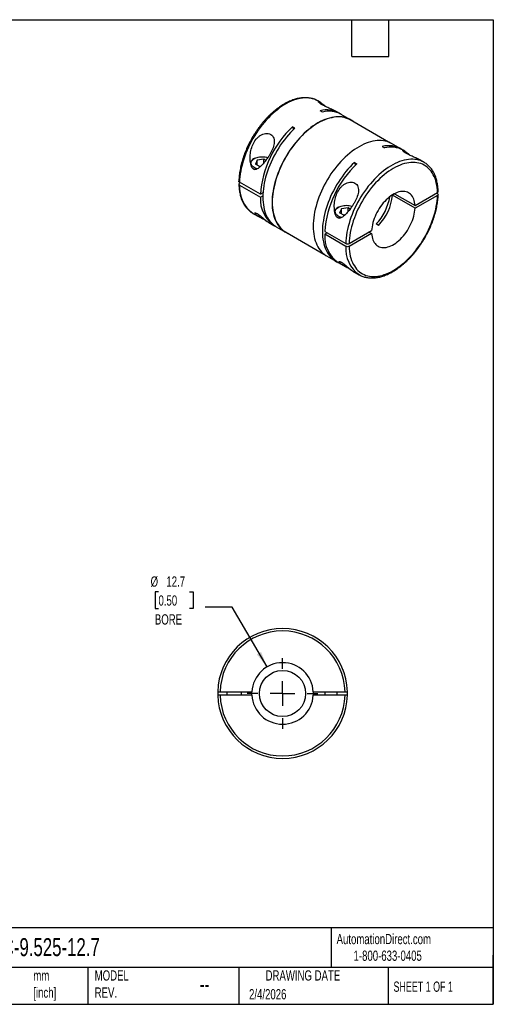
# Model space of a CAD drawing. Header units: millimetres. Extents: x 6 to 273, y 6 to 210.
# Tile 2 of 2: x 175 to 273, y 6 to 210. Entities that reach past the tile are written whole.
import ezdxf

# ---------------------------------------------------------------- set-up
doc = ezdxf.new("R2010")
doc.units = ezdxf.units.MM
doc.linetypes.add('SLD-Center', pattern=[19.05, 15.24, -1.27, 1.27, -1.27])
doc.linetypes.add('SLD-Solid', pattern=[0])
doc.layers.add('CENTER', color=40, linetype='SLD-Center')
doc.layers.add('DIMENSIONS', color=140, linetype='SLD-Solid', lineweight=25)
doc.layers.add('TEXT', color=140, linetype='SLD-Solid', lineweight=25)
doc.styles.add('SLDTEXTSTYLE0', font='TXT', dxfattribs={"width": 0.7})
doc.styles.add('SLDTEXTSTYLE1', font='TXT', dxfattribs={"width": 0.65})
doc.dimstyles.new('SLDDIMSTYLE3', dxfattribs={"dimtxt": 2.158008, "dimasz": 3.302, "dimexe": 0, "dimexo": 0.0625, "dimgap": 0.539502, "dimtad": 0, "dimtih": 1, "dimtoh": 1, "dimdec": 1, "dimrnd": 1e-09, "dimzin": 12, "dimdsep": 46, "dimtxsty": 'SLDTEXTSTYLE0', "dimsah": 1, "dimcen": 0, "dimadec": 0, "dimazin": 3, "dimtfac": 1, "dimtdec": 1, "dimtofl": 0, "dimtmove": 0, "dimatfit": 3, "dimfxl": 0, "dimfrac": 2, "dimtolj": 1, "dimtzin": 12, "dimarcsym": 0})

# ---------------------------------------------------------------- blocks, each defined once
blk = doc.blocks.new('_D_4')
at = {"layer": 'DIMENSIONS'}
for p, q in [((203.91, 91.45), (203.19, 91.45)), ((203.19, 91.45), (203.19, 88.02)), ((210.32, 91.45), (211.05, 91.45)), ((211.05, 91.45), (211.05, 88.02)), ((203.19, 88.02), (203.91, 88.02)), ((211.05, 88.02), (210.32, 88.02)), ((219.1, 88.32), (213.54, 88.32)), ((226.32, 75.98), (219.1, 88.32))]:
    blk.add_line(p, q, dxfattribs=at)
blk.add_solid([(226.32, 75.98), (225.09, 79.09), (224.21, 78.58)], dxfattribs=at)
at = {"layer": 'DIMENSIONS', "char_height": 2.117, "attachment_point": 1, "style": 'SLDTEXTSTYLE0'}
for s, insert in [('%%c', (202.28, 94.66)), ('12.7', (205.54, 94.66)), ('0.50', (203.91, 90.75)), ('BORE', (203.16, 86.84))]:
    blk.add_mtext(s, dxfattribs=dict(at, insert=insert))
blk = doc.blocks.new('SW_CENTERMARKSYMBOL_0')
at = {"layer": 'CENTER', "color": 0}
for p, q in [((0, 5.08), (0, 7.3025)), ((0, 0), (0, 2.54)), ((-5.08, 0), (-7.3025, 0)), ((0, 0), (-2.54, 0)), ((0, 0), (0, -2.54)), ((0, 0), (2.54, 0)), ((5.08, 0), (7.3025, 0)), ((0, -5.08), (0, -7.3025))]:
    blk.add_line(p, q, dxfattribs=at)

msp = doc.modelspace()

# ---------------------------------------------------------------- linework, layer by layer
for p, q in [((237.36, 192.47), (236.82, 192.78)), ((237.79, 190.49), (237.29, 190.77)), ((241.13, 190.29), (240.81, 190.48)), ((243.54, 188.91), (241.63, 190.01)), ((232.07, 187.18), (231.58, 187.47)), ((231.58, 187.47), (231.78, 186.91)), ((251.42, 184.3), (243.51, 188.86)), ((250.09, 183.38), (250.59, 183.1)), ((253.93, 182.91), (252.02, 184.01)), ((223.69, 180.89), (223.55, 180.81)), ((254.75, 182.43), (254.43, 182.62)), ((224.29, 180.54), (223.92, 179.74)), ((224.89, 179.18), (223.92, 179.74)), ((225.69, 180.76), (224.29, 180.54)), ((224.29, 179.52), (224.29, 180.54)), ((225.03, 179.3), (224.76, 179.26)), ((226.1, 180.52), (225.69, 180.76)), ((225.69, 180.01), (225.69, 180.76)), ((244.37, 180.08), (244.87, 179.8)), ((258.74, 180.13), (258.2, 180.44)), ((258.77, 180.11), (258.74, 180.13)), ((224.96, 173.51), (220.65, 176)), ((220.79, 175.92), (220.65, 175.83)), ((220.65, 175.43), (224.96, 172.94)), ((225.48, 173.81), (224.96, 173.51)), ((224.96, 172.94), (225.46, 173.22)), ((252.71, 173.6), (252.21, 173.32)), ((256.88, 170.62), (252.21, 173.32)), ((252.64, 173.64), (256.88, 171.19)), ((256.88, 171.19), (261.51, 173.87)), ((261.51, 173.3), (256.88, 170.62)), ((261.37, 173.79), (261.51, 173.71)), ((241.08, 170.85), (240.94, 170.77)), ((243.08, 170.72), (241.69, 170.5)), ((243.49, 170.48), (243.08, 170.72)), ((243.08, 169.97), (243.08, 170.72)), ((223.39, 169.59), (223.42, 169.57)), ((223.42, 169.57), (224.7, 168.84)), ((241.69, 170.5), (241.31, 169.7)), ((242.29, 169.14), (241.31, 169.7)), ((241.69, 169.48), (241.69, 170.5)), ((242.42, 169.26), (242.15, 169.21)), ((226.68, 167.7), (227.74, 167.08)), ((228.23, 166.8), (230.14, 165.7)), ((249.34, 167.1), (248.84, 167.39)), ((230.16, 165.74), (238.07, 161.17)), ((238.26, 165.83), (242.57, 163.34)), ((238.75, 165.55), (238.26, 165.26)), ((242.57, 162.77), (238.26, 165.26)), ((243.28, 163.34), (247.91, 166.02)), ((247.91, 165.45), (243.28, 162.77)), ((247.42, 165.73), (247.91, 165.45)), ((238.63, 160.8), (240.53, 159.7)), ((241.03, 159.41), (242.09, 158.8)), ((244.07, 157.65), (245.34, 156.92)), ((245.32, 156.94), (245.34, 156.92)), ((217.08, 75.45), (217.03, 75.4)), ((217.03, 75.4), (217.03, 75.34)), ((217.06, 75.4), (217.03, 75.4)), ((242.03, 75.4), (241.98, 75.45)), ((242, 75.4), (242.03, 75.4)), ((242.03, 75.34), (242.03, 75.4)), ((216.64, 70.85), (223.19, 70.85)), ((223.19, 70.15), (216.64, 70.15)), ((218.03, 70.85), (218.03, 70.15)), ((221.03, 70.15), (221.03, 70.85)), ((235.87, 70.85), (242.43, 70.85)), ((242.43, 70.15), (235.87, 70.15)), ((238.23, 70.85), (238.23, 70.15)), ((240.83, 70.15), (240.83, 70.85))]:
    msp.add_line(p, q)
at = {"flags": 128}
for points in [[(236.82, 192.78), (236.82, 192.79), (236.47, 192.97), (236.11, 193.12), (235.73, 193.24), (235.33, 193.33), (234.93, 193.38), (234.51, 193.41), (234.08, 193.41), (233.63, 193.37), (233.18, 193.3), (232.73, 193.2), (232.26, 193.07), (231.79, 192.91), (231.32, 192.72), (230.84, 192.5), (230.36, 192.26), (229.88, 191.98), (229.4, 191.67), (228.93, 191.34), (228.45, 190.98), (227.98, 190.6), (227.52, 190.19), (227.06, 189.76), (226.61, 189.31), (226.17, 188.84), (225.74, 188.35), (225.32, 187.84), (224.91, 187.31), (224.52, 186.76), (224.14, 186.21), (223.77, 185.64), (223.42, 185.05), (223.09, 184.46), (222.78, 183.86), (222.49, 183.25), (222.21, 182.64), (221.96, 182.02), (221.73, 181.4), (221.51, 180.78), (221.32, 180.17), (221.16, 179.55), (221.01, 178.94), (220.89, 178.33), (220.8, 177.73), (220.72, 177.14), (220.67, 176.56), (220.65, 176)], [(244.09, 188.53), (244.03, 188.58), (243.71, 188.8), (243.37, 189), (243.01, 189.17), (242.64, 189.3), (242.25, 189.41), (241.85, 189.48), (241.44, 189.52), (241.01, 189.53), (240.58, 189.51), (240.13, 189.46), (239.68, 189.38), (239.21, 189.26), (238.75, 189.12), (238.27, 188.94), (237.8, 188.74), (237.32, 188.51), (236.84, 188.24), (236.36, 187.95), (235.88, 187.63), (235.4, 187.29), (234.93, 186.92), (234.46, 186.52), (234, 186.1), (233.55, 185.66), (233.1, 185.2), (232.67, 184.72), (232.24, 184.21), (231.83, 183.69), (231.43, 183.16), (231.04, 182.61), (230.67, 182.04), (230.31, 181.46), (229.97, 180.87), (229.65, 180.28), (229.35, 179.67), (229.06, 179.06), (228.8, 178.45), (228.55, 177.83), (228.33, 177.21), (228.13, 176.59), (227.95, 175.97), (227.8, 175.36), (227.67, 174.75), (227.56, 174.15), (227.47, 173.55), (227.41, 172.97), (227.38, 172.39), (227.36, 171.83), (227.38, 171.28), (227.41, 170.75), (227.47, 170.24), (227.56, 169.74), (227.67, 169.26), (227.8, 168.81), (227.95, 168.37), (228.13, 167.96), (228.33, 167.57), (228.55, 167.21), (228.8, 166.87), (229.06, 166.56), (229.35, 166.28), (229.65, 166.02), (229.97, 165.8), (230.31, 165.6), (230.67, 165.44), (230.74, 165.41)], [(243.51, 188.86), (243.34, 188.96), (242.99, 189.12), (242.62, 189.26), (242.23, 189.36), (241.83, 189.43), (241.42, 189.48), (241, 189.49), (240.56, 189.47), (240.12, 189.42), (239.67, 189.33), (239.21, 189.22), (238.74, 189.08), (238.27, 188.9), (237.79, 188.7), (237.32, 188.46), (236.84, 188.2), (236.36, 187.91), (235.88, 187.59), (235.41, 187.25), (234.94, 186.88), (234.47, 186.49), (234.01, 186.07), (233.56, 185.63), (233.12, 185.17), (232.68, 184.69), (232.26, 184.19), (231.85, 183.67), (231.45, 183.13), (231.06, 182.59), (230.69, 182.02), (230.34, 181.45), (230, 180.86), (229.68, 180.27), (229.37, 179.66), (229.09, 179.06), (228.83, 178.44), (228.59, 177.83), (228.36, 177.21), (228.16, 176.59), (227.99, 175.98), (227.83, 175.36), (227.7, 174.76), (227.59, 174.16), (227.51, 173.57), (227.45, 172.98), (227.41, 172.41), (227.4, 171.85), (227.41, 171.31), (227.45, 170.78), (227.51, 170.26), (227.59, 169.77), (227.7, 169.29), (227.83, 168.84), (227.99, 168.4), (228.16, 167.99), (228.36, 167.61), (228.59, 167.25), (228.83, 166.91), (229.09, 166.6), (229.37, 166.32), (229.68, 166.07), (230, 165.84), (230.16, 165.74)], [(232.07, 187.18), (231.62, 186.74), (231.17, 186.28), (230.74, 185.8), (230.31, 185.29), (229.9, 184.77), (229.5, 184.24), (229.12, 183.69), (228.75, 183.12), (228.39, 182.55), (228.05, 181.96), (227.73, 181.36), (227.43, 180.76), (227.15, 180.15), (226.88, 179.54), (226.64, 178.92), (226.42, 178.3), (226.22, 177.68), (226.04, 177.07), (225.89, 176.45), (225.76, 175.84), (225.65, 175.24), (225.56, 174.65), (225.5, 174.07), (225.47, 173.49), (225.45, 172.93), (225.47, 172.39), (225.5, 171.86), (225.56, 171.34), (225.65, 170.85), (225.76, 170.37), (225.89, 169.91), (226.04, 169.48), (226.22, 169.07), (226.42, 168.68), (226.64, 168.32), (226.88, 167.98), (227.15, 167.67), (227.43, 167.39), (227.73, 167.13), (228.05, 166.91), (228.23, 166.8)], [(252.02, 184.01), (251.85, 184.1), (251.5, 184.27), (251.12, 184.4), (250.74, 184.51), (250.34, 184.58), (249.92, 184.62), (249.5, 184.64), (249.06, 184.61), (248.62, 184.56), (248.16, 184.48), (247.7, 184.37), (247.23, 184.22), (246.76, 184.05), (246.28, 183.84), (245.8, 183.61), (245.32, 183.34), (244.84, 183.05), (244.37, 182.73), (243.89, 182.39), (243.42, 182.02), (242.95, 181.62), (242.49, 181.21), (242.03, 180.76), (241.59, 180.3), (241.15, 179.82), (240.73, 179.31), (240.31, 178.79), (239.91, 178.26), (239.52, 177.71), (239.15, 177.14), (238.8, 176.56), (238.46, 175.98), (238.14, 175.38), (237.83, 174.77), (237.55, 174.16), (237.28, 173.55), (237.04, 172.93), (236.82, 172.31), (236.62, 171.69), (236.44, 171.07), (236.28, 170.46), (236.15, 169.85), (236.04, 169.25), (235.96, 168.65), (235.9, 168.07), (235.86, 167.49), (235.85, 166.93), (235.86, 166.39), (235.9, 165.85), (235.96, 165.34), (236.04, 164.84), (236.15, 164.36), (236.28, 163.91), (236.44, 163.47), (236.62, 163.06), (236.82, 162.67), (237.04, 162.31), (237.28, 161.97), (237.55, 161.66), (237.83, 161.38), (238.14, 161.13), (238.46, 160.9), (238.63, 160.8)], [(224.31, 178.76), (224.07, 178.84), (223.84, 178.93), (223.64, 179.05), (223.46, 179.17), (223.3, 179.31), (223.18, 179.46), (223.09, 179.61), (223.04, 179.77), (223.01, 179.93), (223.03, 180.1), (223.07, 180.26), (223.16, 180.42), (223.27, 180.57), (223.42, 180.71), (223.59, 180.83), (223.79, 180.95), (224.01, 181.05), (224.26, 181.13), (224.52, 181.2), (224.79, 181.25), (225.07, 181.28), (225.35, 181.28), (225.63, 181.27), (225.91, 181.24), (226.18, 181.19), (226.43, 181.12), (226.5, 181.09)], [(244.37, 180.08), (243.92, 179.64), (243.48, 179.18), (243.04, 178.69), (242.62, 178.19), (242.21, 177.67), (241.81, 177.14), (241.42, 176.58), (241.05, 176.02), (240.69, 175.44), (240.36, 174.86), (240.04, 174.26), (239.73, 173.66), (239.45, 173.05), (239.19, 172.43), (238.94, 171.82), (238.72, 171.2), (238.52, 170.58), (238.35, 169.96), (238.19, 169.35), (238.06, 168.74), (237.95, 168.14), (237.87, 167.55), (237.81, 166.96), (237.77, 166.39), (237.76, 165.83), (237.77, 165.28), (237.81, 164.75), (237.87, 164.24), (237.95, 163.74), (238.06, 163.27), (238.19, 162.81), (238.35, 162.38), (238.52, 161.97), (238.72, 161.58), (238.94, 161.21), (239.19, 160.88), (239.45, 160.57), (239.73, 160.28), (240.04, 160.03), (240.36, 159.8), (240.69, 159.61), (240.79, 159.56)], [(258.74, 180.13), (258.74, 180.13), (258.39, 180.31), (258.03, 180.46), (257.65, 180.58), (257.25, 180.67), (256.85, 180.73), (256.43, 180.76), (256, 180.75), (255.56, 180.71), (255.11, 180.65), (254.65, 180.55), (254.18, 180.42), (253.71, 180.26), (253.24, 180.07), (252.76, 179.85), (252.28, 179.6), (251.8, 179.32), (251.32, 179.02), (250.85, 178.69), (250.37, 178.33), (249.9, 177.95), (249.44, 177.54), (248.98, 177.11), (248.53, 176.66), (248.09, 176.19), (247.66, 175.69), (247.24, 175.18), (246.83, 174.65), (246.44, 174.11), (246.06, 173.55), (245.69, 172.98), (245.34, 172.4), (245.01, 171.81), (244.7, 171.21), (244.41, 170.6), (244.13, 169.98), (243.88, 169.37), (243.65, 168.75), (243.43, 168.13), (243.25, 167.51), (243.08, 166.9), (242.93, 166.28), (242.81, 165.68), (242.72, 165.08), (242.64, 164.49), (242.59, 163.91), (242.57, 163.34)], [(261.51, 173.87), (261.49, 174.4), (261.44, 174.91), (261.37, 175.4), (261.27, 175.88), (261.15, 176.33), (261.01, 176.76), (260.84, 177.17), (260.65, 177.56), (260.44, 177.93), (260.21, 178.26), (259.96, 178.57), (259.69, 178.86), (259.4, 179.12), (259.09, 179.34), (258.76, 179.54), (258.41, 179.71), (258.05, 179.85), (257.68, 179.96), (257.29, 180.04), (256.88, 180.08), (256.47, 180.1), (256.05, 180.08), (255.61, 180.03), (255.17, 179.96), (254.72, 179.85), (254.26, 179.71), (253.8, 179.54), (253.33, 179.34), (252.86, 179.11), (252.4, 178.85), (251.93, 178.57), (251.46, 178.26), (250.99, 177.92), (250.53, 177.56), (250.07, 177.17), (249.62, 176.76), (249.18, 176.32), (248.75, 175.87), (248.32, 175.39), (247.91, 174.9), (247.5, 174.39), (247.11, 173.86), (246.74, 173.32), (246.38, 172.76), (246.03, 172.2), (245.71, 171.62), (245.4, 171.03), (245.1, 170.44), (244.83, 169.84), (244.58, 169.24), (244.35, 168.63), (244.14, 168.03), (243.95, 167.42), (243.78, 166.82), (243.64, 166.22), (243.52, 165.63), (243.42, 165.04), (243.35, 164.47), (243.3, 163.9), (243.28, 163.34)], [(244.37, 180.08), (244.58, 179.52), (244.58, 179.52)], [(243.28, 162.77), (243.3, 162.24), (243.35, 161.73), (243.42, 161.24), (243.52, 160.77), (243.64, 160.31), (243.78, 159.88), (243.95, 159.47), (244.14, 159.08), (244.35, 158.72), (244.58, 158.38), (244.83, 158.07), (245.1, 157.78), (245.4, 157.53), (245.71, 157.3), (246.03, 157.1), (246.38, 156.93), (246.74, 156.79), (247.11, 156.68), (247.5, 156.61), (247.91, 156.56), (248.32, 156.54), (248.75, 156.56), (249.18, 156.61), (249.62, 156.69), (250.07, 156.79), (250.53, 156.93), (250.99, 157.1), (251.46, 157.3), (251.93, 157.53), (252.4, 157.79), (252.86, 158.07), (253.33, 158.38), (253.8, 158.72), (254.26, 159.09), (254.72, 159.47), (255.17, 159.89), (255.61, 160.32), (256.05, 160.77), (256.47, 161.25), (256.88, 161.74), (257.29, 162.25), (257.68, 162.78), (258.05, 163.32), (258.41, 163.88), (258.76, 164.44), (259.09, 165.02), (259.4, 165.61), (259.69, 166.2), (259.96, 166.8), (260.21, 167.4), (260.44, 168.01), (260.65, 168.61), (260.84, 169.22), (261.01, 169.82), (261.15, 170.42), (261.27, 171.01), (261.37, 171.6), (261.44, 172.18), (261.49, 172.74), (261.51, 173.3)], [(256.88, 171.19), (256.85, 171.56), (256.79, 171.9), (256.71, 172.23), (256.61, 172.54), (256.49, 172.82), (256.34, 173.08), (256.17, 173.31), (255.98, 173.51), (255.77, 173.69), (255.54, 173.84), (255.3, 173.95), (255.04, 174.04), (254.76, 174.09), (254.47, 174.12), (254.17, 174.11), (253.86, 174.07), (253.54, 174), (253.22, 173.89), (252.89, 173.76), (252.56, 173.6), (252.23, 173.41), (251.9, 173.19), (251.57, 172.94), (251.25, 172.67), (250.93, 172.37), (250.62, 172.06), (250.32, 171.72), (250.03, 171.36), (249.76, 170.99), (249.49, 170.6), (249.25, 170.2), (249.02, 169.79), (248.81, 169.38), (248.62, 168.95), (248.45, 168.52), (248.3, 168.1), (248.18, 167.67), (248.08, 167.24), (248, 166.83), (247.94, 166.42), (247.91, 166.02)], [(241.7, 168.72), (241.47, 168.8), (241.24, 168.89), (241.03, 169), (240.85, 169.13), (240.7, 169.27), (240.58, 169.41), (240.49, 169.57), (240.43, 169.73), (240.41, 169.89), (240.42, 170.06), (240.47, 170.22), (240.55, 170.37), (240.67, 170.52), (240.81, 170.66), (240.98, 170.79), (241.19, 170.91), (241.41, 171.01), (241.65, 171.09), (241.91, 171.16), (242.18, 171.21), (242.46, 171.23), (242.74, 171.24), (243.03, 171.23), (243.3, 171.2), (243.57, 171.14), (243.83, 171.07), (243.89, 171.05)], [(226.12, 168.08), (226.1, 168.1), (225.92, 168.19), (225.72, 168.29), (225.5, 168.41), (225.28, 168.53), (225.01, 168.66), (224.77, 168.8), (224.48, 168.97), (224.24, 169.13), (224.01, 169.32), (223.86, 169.49), (223.82, 169.59), (223.83, 169.67), (223.87, 169.69), (223.95, 169.69), (224.1, 169.64), (224.28, 169.54), (224.49, 169.41), (224.64, 169.3), (224.78, 169.19), (224.95, 169.05), (225.13, 168.91), (225.43, 168.65), (225.72, 168.41), (226.07, 168.13), (226.37, 167.9), (226.37, 167.9)], [(247.91, 165.45), (247.94, 165.08), (248, 164.74), (248.08, 164.41), (248.18, 164.1), (248.3, 163.82), (248.45, 163.56), (248.62, 163.33), (248.81, 163.13), (249.02, 162.95), (249.25, 162.8), (249.49, 162.69), (249.76, 162.6), (250.03, 162.55), (250.32, 162.52), (250.62, 162.53), (250.93, 162.57), (251.25, 162.64), (251.57, 162.75), (251.9, 162.88), (252.23, 163.04), (252.56, 163.23), (252.89, 163.45), (253.22, 163.7), (253.54, 163.97), (253.86, 164.27), (254.17, 164.58), (254.47, 164.92), (254.76, 165.28), (255.04, 165.65), (255.3, 166.04), (255.54, 166.44), (255.77, 166.85), (255.98, 167.27), (256.17, 167.69), (256.34, 168.12), (256.49, 168.55), (256.61, 168.97), (256.71, 169.4), (256.79, 169.81), (256.85, 170.22), (256.88, 170.62)], [(243.52, 158.04), (243.5, 158.05), (243.31, 158.15), (243.12, 158.25), (242.89, 158.37), (242.67, 158.48), (242.41, 158.62), (242.16, 158.76), (241.88, 158.93), (241.63, 159.09), (241.4, 159.28), (241.26, 159.45), (241.21, 159.55), (241.23, 159.62), (241.27, 159.65), (241.34, 159.65), (241.5, 159.6), (241.68, 159.5), (241.89, 159.36), (242.03, 159.26), (242.17, 159.15), (242.35, 159.01), (242.52, 158.86), (242.83, 158.61), (243.12, 158.36), (243.46, 158.09), (243.77, 157.85), (243.77, 157.85)], [(216.14, 70.85), (216.13, 70.5), (216.14, 70.15)], [(223.19, 70.15), (223.18, 70.5), (223.19, 70.85)], [(235.87, 70.85), (235.88, 70.5), (235.87, 70.15)], [(242.93, 70.15), (242.93, 70.5), (242.93, 70.85)]]:
    msp.add_lwpolyline(points, dxfattribs=at)
msp.add_circle((229.53, 70.5), 4.76)
for centre, radius, start, end in [((238.6, 185.66), 5.27, 58.1889, 104.3277), ((239.1, 185.31), 5.34, 61.6694, 104.1676), ((246.05, 172.07), 21.13, 133.2167, 176.0996), ((251.4, 178.27), 5.28, 58.2265, 104.2901), ((251.9, 177.93), 5.33, 61.6331, 104.2039), ((224.25, 179.47), 1.51, 117.6552, 155.2842), ((224.73, 180.8), 2.35, 232.5517, 247.4537), ((259.34, 164.39), 21.13, 133.2167, 176.0996), ((227.18, 174.93), 6.54, 175.6772, 234.7107), ((231.35, 172.41), 6.41, 175.276, 238.3359), ((241.49, 174.6), 10.3, 315.5541, 351.1554), ((242.15, 174.2), 10.1, 315.3369, 354.9976), ((241.64, 169.43), 1.51, 117.6552, 155.2842), ((242.13, 170.76), 2.35, 232.5517, 247.4537), ((244.75, 164.76), 6.51, 175.5461, 235.161), ((249.1, 162.28), 6.54, 175.6772, 234.7107), ((229.53, 70.5), 13.4, 1.4967, 178.5033), ((229.53, 70.5), 12.9, 1.5547, 178.4453), ((229.53, 70.5), 6.35, 3.1596, 176.8404), ((229.53, 70.5), 13.4, 181.4967, 358.5033), ((229.53, 70.5), 12.9, 181.5547, 358.4453), ((229.53, 70.5), 6.35, 183.1596, 356.8404)]:
    msp.add_arc(centre, radius, start, end)
for points, knots in [([(236.83, 192.77), (236.81, 192.79), (236.68, 192.87), (236.42, 192.99), (236.07, 193.14), (235.7, 193.26), (235.31, 193.35), (234.92, 193.42), (234.51, 193.45), (234.1, 193.46), (233.67, 193.44), (233.24, 193.39), (232.8, 193.31), (232.35, 193.2), (231.9, 193.07), (231.45, 192.91), (230.99, 192.72), (230.53, 192.5), (230.07, 192.26), (229.6, 191.99), (229.15, 191.7), (228.69, 191.38), (228.24, 191.04), (227.79, 190.68), (227.35, 190.3), (226.91, 189.89), (226.48, 189.47), (226.06, 189.02), (225.65, 188.56), (225.25, 188.09), (224.86, 187.59), (224.48, 187.08), (224.12, 186.56), (223.77, 186.03), (223.43, 185.49), (223.11, 184.93), (222.8, 184.37), (222.52, 183.8), (222.24, 183.23), (221.99, 182.65), (221.75, 182.07), (221.54, 181.48), (221.34, 180.89), (221.16, 180.31), (221, 179.73), (220.87, 179.14), (220.75, 178.57), (220.66, 178), (220.58, 177.43), (220.53, 176.88), (220.51, 176.47), (220.51, 176.25), (220.5, 176.21)], [0, 0, 0, 0, 0.0044706, 0.0244839, 0.0444968, 0.0645334, 0.0846182, 0.1047711, 0.125006, 0.1453302, 0.1657444, 0.1862439, 0.2068198, 0.2274605, 0.2481534, 0.2688863, 0.2896477, 0.3104278, 0.3312186, 0.3520136, 0.3728068, 0.3935951, 0.4143765, 0.4351498, 0.4559142, 0.4766698, 0.4974167, 0.5181554, 0.5388866, 0.5596111, 0.5803297, 0.6010435, 0.6217533, 0.6424603, 0.6631655, 0.6838698, 0.7045744, 0.7252801, 0.7459877, 0.7666985, 0.7874134, 0.8081336, 0.8288599, 0.8495936, 0.8703354, 0.8910863, 0.9118471, 0.9326183, 0.9534003, 0.9741931, 0.9949964, 1, 1, 1, 1]), ([(240.8, 190.48), (240.77, 190.5), (240.61, 190.6), (240.3, 190.75), (239.87, 190.96), (239.47, 191.14), (239.07, 191.32), (238.7, 191.49), (238.33, 191.66), (237.99, 191.83), (237.7, 192), (237.46, 192.14), (237.26, 192.27), (237.12, 192.38), (237.02, 192.48), (236.96, 192.56), (236.95, 192.61), (236.99, 192.63), (237.11, 192.6), (237.29, 192.52), (237.47, 192.41), (237.72, 192.24), (238.02, 192.01), (238.31, 191.76), (238.46, 191.62), (238.5, 191.58)], [0, 0, 0, 0, 0.017998, 0.082177, 0.131268, 0.181617, 0.222011, 0.263501, 0.303941, 0.34586, 0.381859, 0.419013, 0.453352, 0.488629, 0.524163, 0.560548, 0.599898, 0.640082, 0.698156, 0.757893, 0.798184, 0.838484, 0.921255, 0.976241, 1, 1, 1, 1]), ([(223.3, 178.94), (223.18, 179.09), (223.1, 179.27), (222.97, 179.67), (222.92, 179.87), (222.85, 180.28), (222.83, 180.49), (222.81, 180.9), (222.81, 181.11), (222.84, 181.73), (222.89, 182.14), (223.08, 182.96), (223.2, 183.36), (223.54, 184.12), (223.75, 184.49), (224.14, 184.97), (224.28, 185.13), (224.58, 185.41), (224.75, 185.54), (225.09, 185.76), (225.27, 185.86), (225.64, 186), (225.83, 186.05), (226.22, 186.09), (226.4, 186.09), (226.76, 186.03), (226.93, 185.97), (227.22, 185.8), (227.36, 185.68), (227.57, 185.42), (227.65, 185.27), (227.76, 184.94), (227.8, 184.76), (227.82, 184.39), (227.81, 184.2), (227.73, 183.61), (227.61, 183.22), (227.29, 182.44), (227.1, 182.07), (226.79, 181.54), (226.68, 181.36), (226.45, 181.02), (226.34, 180.85), (225.99, 180.37), (225.75, 180.06), (225.24, 179.5), (224.99, 179.23), (224.58, 178.91), (224.44, 178.82), (224.14, 178.67), (223.99, 178.62), (223.83, 178.63)], [0, 0, 0, 0, 0.03125, 0.03125, 0.0625, 0.0625, 0.09375, 0.09375, 0.125, 0.125, 0.1875, 0.1875, 0.25, 0.25, 0.3125, 0.3125, 0.34375, 0.34375, 0.375, 0.375, 0.40625, 0.40625, 0.4375, 0.4375, 0.46875, 0.46875, 0.5, 0.5, 0.53125, 0.53125, 0.5625, 0.5625, 0.59375, 0.59375, 0.625, 0.625, 0.6875, 0.6875, 0.75, 0.75, 0.78125, 0.78125, 0.8125, 0.8125, 0.875, 0.875, 0.9375, 0.9375, 0.96875, 0.96875, 1, 1, 1, 1]), ([(258.2, 180.44), (258.17, 180.46), (258.01, 180.55), (257.69, 180.71), (257.27, 180.91), (256.87, 181.1), (256.47, 181.27), (256.09, 181.44), (255.72, 181.62), (255.38, 181.79), (255.09, 181.95), (254.85, 182.1), (254.66, 182.23), (254.51, 182.34), (254.41, 182.44), (254.35, 182.51), (254.34, 182.56), (254.39, 182.59), (254.5, 182.56), (254.68, 182.48), (254.87, 182.36), (255.11, 182.2), (255.41, 181.97), (255.7, 181.72), (255.85, 181.58), (255.9, 181.54)], [0, 0, 0, 0, 0.017998, 0.082177, 0.131268, 0.181617, 0.222011, 0.263501, 0.303941, 0.34586, 0.381859, 0.419013, 0.453352, 0.488629, 0.524163, 0.560548, 0.599898, 0.640082, 0.698156, 0.757893, 0.798184, 0.838484, 0.921255, 0.976241, 1, 1, 1, 1]), ([(223.83, 178.63), (223.73, 178.63), (223.64, 178.66), (223.46, 178.76), (223.37, 178.84), (223.3, 178.94)], [0, 0, 0, 0, 0.5, 0.5, 1, 1, 1, 1]), ([(261.66, 174.08), (261.66, 174.1), (261.66, 174.3), (261.64, 174.67), (261.59, 175.18), (261.52, 175.67), (261.42, 176.14), (261.31, 176.59), (261.17, 177.03), (261.01, 177.45), (260.83, 177.85), (260.62, 178.22), (260.4, 178.58), (260.16, 178.9), (259.9, 179.21), (259.62, 179.49), (259.32, 179.74), (259.04, 179.95), (258.85, 180.06), (258.77, 180.11)], [0, 0, 0, 0, 0.008948, 0.072796, 0.136664, 0.200521, 0.264344, 0.328108, 0.391779, 0.455319, 0.518688, 0.581845, 0.644751, 0.707381, 0.76972, 0.831774, 0.893571, 0.955158, 1, 1, 1, 1]), ([(220.65, 175.83), (220.56, 175.78), (220.5, 175.7), (220.5, 175.55), (220.56, 175.48), (220.65, 175.43)], [0, 0, 0, 0, 0.5, 0.5, 1, 1, 1, 1]), ([(220.5, 175.63), (220.5, 175.6), (220.51, 175.4), (220.53, 175.03), (220.58, 174.53), (220.65, 174.04), (220.74, 173.56), (220.86, 173.11), (221, 172.67), (221.16, 172.25), (221.34, 171.86), (221.54, 171.48), (221.76, 171.13), (222.01, 170.8), (222.27, 170.49), (222.54, 170.22), (222.84, 169.96), (223.12, 169.75), (223.31, 169.64), (223.39, 169.59)], [0, 0, 0, 0, 0.008948, 0.072796, 0.136664, 0.200521, 0.264344, 0.328108, 0.391779, 0.455319, 0.518688, 0.581845, 0.644751, 0.707381, 0.76972, 0.831774, 0.893571, 0.955158, 1, 1, 1, 1]), ([(220.65, 176), (220.61, 176.02), (220.54, 176.07), (220.5, 176.15), (220.51, 176.19), (220.51, 176.2)], [0, 0, 0, 0, 0.421494, 0.842987, 1, 1, 1, 1]), ([(240.7, 168.89), (240.58, 169.05), (240.49, 169.23), (240.36, 169.62), (240.32, 169.83), (240.25, 170.24), (240.23, 170.45), (240.21, 170.86), (240.21, 171.07), (240.23, 171.69), (240.29, 172.1), (240.47, 172.92), (240.6, 173.32), (240.94, 174.08), (241.15, 174.44), (241.53, 174.93), (241.67, 175.09), (241.98, 175.37), (242.14, 175.5), (242.48, 175.72), (242.67, 175.81), (243.04, 175.96), (243.23, 176.01), (243.61, 176.05), (243.8, 176.05), (244.15, 175.98), (244.32, 175.92), (244.62, 175.75), (244.75, 175.64), (244.96, 175.38), (245.04, 175.23), (245.16, 174.9), (245.19, 174.72), (245.22, 174.35), (245.21, 174.16), (245.12, 173.57), (245, 173.18), (244.69, 172.4), (244.5, 172.03), (244.18, 171.49), (244.07, 171.32), (243.85, 170.97), (243.73, 170.81), (243.38, 170.33), (243.14, 170.02), (242.64, 169.45), (242.38, 169.19), (241.97, 168.87), (241.83, 168.78), (241.54, 168.63), (241.38, 168.58), (241.22, 168.59)], [0, 0, 0, 0, 0.03125, 0.03125, 0.0625, 0.0625, 0.09375, 0.09375, 0.125, 0.125, 0.1875, 0.1875, 0.25, 0.25, 0.3125, 0.3125, 0.34375, 0.34375, 0.375, 0.375, 0.40625, 0.40625, 0.4375, 0.4375, 0.46875, 0.46875, 0.5, 0.5, 0.53125, 0.53125, 0.5625, 0.5625, 0.59375, 0.59375, 0.625, 0.625, 0.6875, 0.6875, 0.75, 0.75, 0.78125, 0.78125, 0.8125, 0.8125, 0.875, 0.875, 0.9375, 0.9375, 0.96875, 0.96875, 1, 1, 1, 1]), ([(245.31, 156.94), (245.34, 156.92), (245.48, 156.84), (245.74, 156.71), (246.1, 156.56), (246.47, 156.44), (246.85, 156.35), (247.24, 156.29), (247.65, 156.25), (248.07, 156.24), (248.49, 156.27), (248.92, 156.32), (249.36, 156.39), (249.81, 156.5), (250.26, 156.63), (250.72, 156.8), (251.18, 156.99), (251.64, 157.2), (252.1, 157.44), (252.56, 157.71), (253.02, 158.01), (253.47, 158.32), (253.93, 158.66), (254.37, 159.02), (254.82, 159.41), (255.25, 159.81), (255.68, 160.24), (256.1, 160.68), (256.51, 161.14), (256.91, 161.62), (257.3, 162.11), (257.68, 162.62), (258.04, 163.14), (258.4, 163.67), (258.73, 164.22), (259.05, 164.77), (259.36, 165.33), (259.65, 165.9), (259.92, 166.48), (260.18, 167.06), (260.41, 167.64), (260.63, 168.22), (260.83, 168.81), (261, 169.39), (261.16, 169.98), (261.3, 170.56), (261.41, 171.14), (261.51, 171.71), (261.58, 172.27), (261.63, 172.82), (261.66, 173.23), (261.66, 173.46), (261.66, 173.5)], [0, 0, 0, 0, 0.005408, 0.025402, 0.045396, 0.065414, 0.08548, 0.105614, 0.12583, 0.146135, 0.16653, 0.18701, 0.207567, 0.228188, 0.248861, 0.269575, 0.290316, 0.311077, 0.331848, 0.352624, 0.373397, 0.394166, 0.414928, 0.435682, 0.456427, 0.477163, 0.49789, 0.518609, 0.539321, 0.560026, 0.580725, 0.601419, 0.622109, 0.642797, 0.663483, 0.684167, 0.704853, 0.725539, 0.746227, 0.766918, 0.787614, 0.808314, 0.829021, 0.849735, 0.870457, 0.891189, 0.91193, 0.932682, 0.953444, 0.974217, 0.995001, 1, 1, 1, 1]), ([(261.51, 173.87), (261.55, 173.9), (261.62, 173.95), (261.66, 174.02), (261.66, 174.07), (261.65, 174.08)], [0, 0, 0, 0, 0.423076, 0.846155, 1, 1, 1, 1]), ([(261.51, 173.71), (261.61, 173.65), (261.66, 173.58), (261.66, 173.43), (261.61, 173.35), (261.51, 173.3)], [0, 0, 0, 0, 0.5, 0.5, 1, 1, 1, 1]), ([(241.22, 168.59), (241.13, 168.59), (241.03, 168.62), (240.85, 168.72), (240.77, 168.8), (240.7, 168.89)], [0, 0, 0, 0, 0.5, 0.5, 1, 1, 1, 1]), ([(226.37, 167.9), (226.44, 167.85), (226.55, 167.77), (226.64, 167.72), (226.68, 167.7)], [0, 0, 0, 0, 0.5175152, 1, 1, 1, 1]), ([(242.57, 163.34), (242.66, 163.29), (242.79, 163.26), (243.05, 163.26), (243.18, 163.29), (243.28, 163.34)], [0, 0, 0, 0, 0.5, 0.5, 1, 1, 1, 1]), ([(243.28, 162.77), (243.18, 162.72), (243.05, 162.69), (242.79, 162.69), (242.66, 162.72), (242.57, 162.77)], [0, 0, 0, 0, 0.5, 0.5, 1, 1, 1, 1]), ([(243.77, 157.85), (243.83, 157.81), (243.95, 157.73), (244.03, 157.68), (244.07, 157.65)], [0, 0, 0, 0, 0.517515, 1, 1, 1, 1]), ([(216.14, 70.85), (216.14, 70.85), (216.19, 70.85), (216.37, 70.85), (216.5, 70.85), (216.64, 70.85)], [0, 0, 0, 0, 0.5, 0.5, 1, 1, 1, 1]), ([(216.64, 70.15), (216.5, 70.15), (216.37, 70.15), (216.19, 70.15), (216.14, 70.15), (216.14, 70.15)], [0, 0, 0, 0, 0.5, 0.5, 1, 1, 1, 1]), ([(242.43, 70.85), (242.56, 70.85), (242.69, 70.85), (242.87, 70.85), (242.93, 70.85), (242.93, 70.85)], [0, 0, 0, 0, 0.5, 0.5, 1, 1, 1, 1]), ([(242.93, 70.15), (242.93, 70.15), (242.87, 70.15), (242.69, 70.15), (242.56, 70.15), (242.43, 70.15)], [0, 0, 0, 0, 0.5, 0.5, 1, 1, 1, 1])]:
    msp.add_open_spline(points, degree=3, knots=knots)
at = {"layer": 'TEXT'}
for p, q in [((6.35, 209.55), (273.05, 209.55)), ((243.84, 201.93), (243.84, 209.55)), ((251.46, 201.93), (251.46, 209.55)), ((273.05, 209.55), (273.05, 6.35)), ((243.84, 201.93), (251.46, 201.93)), ((273.05, 22.13), (6.35, 22.13)), ((239.58, 22.13), (239.58, 13.97)), ((273.05, 6.35), (273.05, 16.51)), ((273.05, 13.97), (6.35, 13.97)), ((189.3, 13.97), (189.3, 6.35)), ((220.47, 13.97), (220.47, 6.35)), ((251.35, 13.97), (251.35, 6.35)), ((6.35, 6.35), (273.05, 6.35))]:
    msp.add_line(p, q, dxfattribs=at)

# ---------------------------------------------------------------- block references
at = {"layer": 'CENTER'}
msp.add_blockref('SW_CENTERMARKSYMBOL_0', (229.53, 70.5), dxfattribs=at)

# ---------------------------------------------------------------- texts
at = {"layer": 'TEXT'}
for s, insert, char_height, attachment_point, style in [('AutomationDirect.com', (240.69, 20.88), 2.1167, 1, 'SLDTEXTSTYLE0'), ('SHR-27C-9.525-12.7', (159.21, 20), 3.7042, 1, 'SLDTEXTSTYLE0'), ('1-800-633-0405', (244.19, 17.44), 2.1167, 1, 'SLDTEXTSTYLE0'), ('mm^J[inch]', (178.06, 13.36), 2.117, 1, 'SLDTEXTSTYLE0'), ('MODEL ^JREV.', (190.73, 13.36), 2.1167, 1, 'SLDTEXTSTYLE0'), ('DRAWING DATE', (233.73, 13.36), 2.1167, 2, 'SLDTEXTSTYLE0'), ('--', (212.43, 12.08), 3.175, 1, 'SLDTEXTSTYLE0'), ('SHEET 1 OF 1', (252.44, 11.05), 2.1167, 1, 'SLDTEXTSTYLE1'), ('2/4/2026', (222.61, 9.49), 2.117, 1, 'SLDTEXTSTYLE0')]:
    msp.add_mtext(s, dxfattribs=dict(at, insert=insert, char_height=char_height, attachment_point=attachment_point, style=style))

# ---------------------------------------------------------------- dimensions: what is measured, and where the dimension line sits
at = {"layer": 'DIMENSIONS'}
dim = msp.add_diameter_dim_2p(p1=(232.74, 65.02), p2=(226.32, 75.98), text='<>\\PBORE', dimstyle='SLDDIMSTYLE3', dxfattribs=at)
dim.commit()
dim.dimension.update_dxf_attribs({"geometry": '_D_4', "text_midpoint": (207.12, 89.43), "dimtype": 163})

doc.saveas('drawing.dxf')
